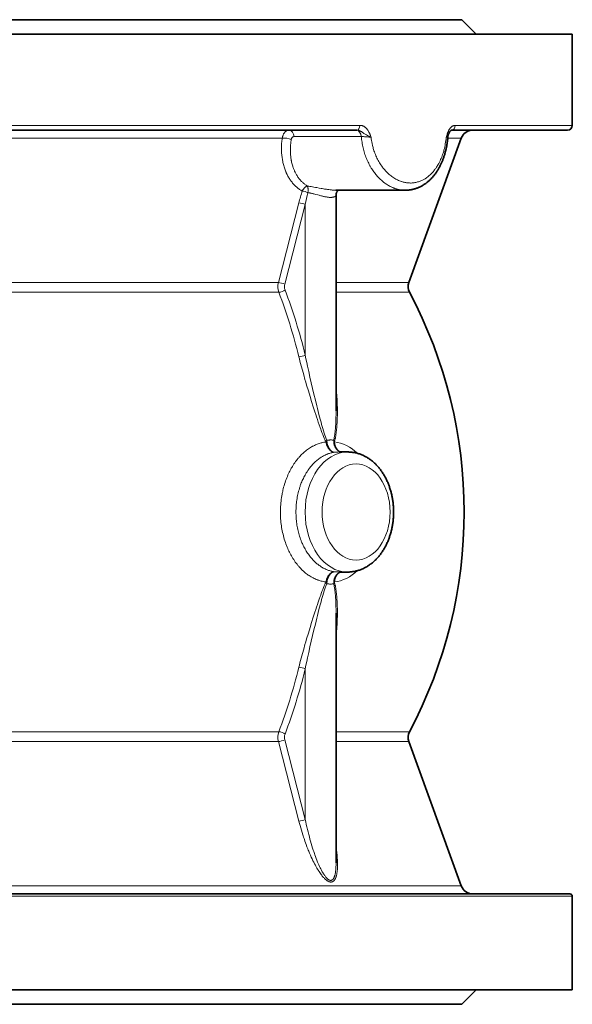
# Model space of a CAD drawing. Extents: x 140 to 961, y 46 to 839.
# Tile 4 of 10: x 554 to 669, y 46 to 251. Entities that reach past the tile are written whole.
import ezdxf

# ---------------------------------------------------------------- set-up
doc = ezdxf.new("R2010")
doc.units = 0

msp = doc.modelspace()

# ---------------------------------------------------------------- linework, layer by layer
at = {"color": 7, "lineweight": 35}
for p, q in [((509.98, 250.99), (646.08, 250.99)), ((498.95, 247.99), (669.08, 247.99)), ((669.08, 247.99), (669.08, 228.99)), ((499.43, 227.99), (624.25, 227.99)), ((643.93, 227.99), (668.08, 227.99)), ((635.04, 196.28), (645.98, 226.35)), ((619.88, 215.49), (634.34, 215.49)), ((619.91, 214.49), (619.91, 169.58)), ((619.91, 127.41), (619.91, 75.44)), ((635.04, 100.71), (645.98, 70.64)), ((499.19, 68.99), (668.58, 68.99)), ((669.08, 68.49), (669.08, 48.99)), ((498.95, 48.99), (669.08, 48.99)), ((509.98, 45.99), (646.08, 45.99)), ((514.53, 45.99), (636.58, 45.99))]:
    msp.add_line(p, q, dxfattribs=at)
at = {"color": 7, "lineweight": 35, "ltscale": 0.212132}
for p, q in [((646.08, 250.99), (649.08, 247.99)), ((646.08, 45.99), (649.08, 48.99))]:
    msp.add_line(p, q, dxfattribs=at)
at = {"color": 7, "lineweight": 13}
for p, q in [((498.95, 228.99), (624.87, 228.99)), ((644.72, 228.99), (669.08, 228.99)), ((510.02, 226.35), (608.72, 226.35)), ((625.18, 226.65), (611.21, 226.65)), ((612.18, 212.84), (607.91, 196.28)), ((613.51, 212.5), (609.24, 195.93)), ((613.51, 212.5), (613.51, 181.16)), ((607.91, 196.28), (515.27, 196.28)), ((635.04, 196.28), (619.91, 196.28)), ((608.01, 194.25), (515.2, 194.25)), ((619.91, 194.25), (635.18, 194.25)), ((613.51, 115.82), (613.51, 84.49)), ((608.01, 102.74), (515.2, 102.74)), ((619.91, 102.74), (635.18, 102.74)), ((607.91, 100.71), (515.27, 100.71)), ((612.18, 84.14), (607.91, 100.71)), ((613.51, 84.49), (609.24, 101.05)), ((635.04, 100.71), (619.91, 100.71)), ((510.02, 70.64), (645.98, 70.64)), ((498.95, 68.49), (669.08, 68.49))]:
    msp.add_line(p, q, dxfattribs=at)
at = {"color": 7, "lineweight": 13, "ltscale": 0.140833}
msp.add_line((643.17, 226.35), (645.98, 226.35), dxfattribs=at)
at = {"color": 7, "lineweight": 13, "ltscale": 0.000603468}
msp.add_line((612.88, 215.32), (612.88, 215.31), dxfattribs=at)
at = {"color": 7, "lineweight": 13, "ltscale": 0.000200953}
msp.add_line((614.07, 214.98), (614.07, 214.97), dxfattribs=at)
at = {"color": 7, "lineweight": 35, "ltscale": 0.086742}
for p, q in [((620.58, 160.99), (622.32, 160.99)), ((620.58, 135.99), (622.32, 135.99))]:
    msp.add_line(p, q, dxfattribs=at)
at = {"color": 7, "lineweight": 13}
for points in [[(608.72, 226.35), (608.74, 226.45), (608.76, 226.56), (608.79, 226.66), (608.82, 226.77), (608.84, 226.82), (608.86, 226.87), (608.88, 226.91), (608.9, 226.96), (608.93, 227.05), (608.97, 227.13), (609.01, 227.2), (609.06, 227.28), (609.11, 227.35), (609.16, 227.42), (609.21, 227.49), (609.23, 227.52), (609.26, 227.55), (609.31, 227.61), (609.37, 227.66), (609.42, 227.71), (609.48, 227.75), (609.54, 227.8), (609.6, 227.83), (609.63, 227.85), (609.66, 227.87), (609.7, 227.89), (609.74, 227.91), (609.78, 227.92), (609.83, 227.94), (609.88, 227.96), (609.93, 227.97), (609.98, 227.98), (610.04, 227.99), (610.1, 227.99), (610.15, 227.99)], [(624.25, 227.99), (624.32, 227.99), (624.38, 227.99), (624.45, 227.98), (624.51, 227.96), (624.58, 227.95), (624.63, 227.93), (624.69, 227.92), (624.74, 227.9), (624.78, 227.88), (624.82, 227.87), (624.9, 227.83), (624.97, 227.79), (625.04, 227.76), (625.11, 227.72), (625.18, 227.68), (625.25, 227.63), (625.34, 227.57), (625.41, 227.53), (625.53, 227.45), (625.66, 227.36), (625.73, 227.32), (625.83, 227.25), (625.98, 227.16), (626.13, 227.07), (626.28, 226.99), (626.43, 226.91), (626.62, 226.81), (626.86, 226.69), (626.98, 226.62), (627.07, 226.57), (627.16, 226.53), (627.22, 226.49)], [(624.87, 228.99), (624.94, 228.99), (625.02, 228.99), (625.09, 228.98), (625.17, 228.96), (625.24, 228.95), (625.32, 228.93), (625.39, 228.91), (625.46, 228.88), (625.53, 228.85), (625.6, 228.82), (625.67, 228.79), (625.74, 228.75), (625.81, 228.71), (625.87, 228.66), (625.93, 228.63), (625.98, 228.59), (626.03, 228.55), (626.06, 228.52), (626.1, 228.48), (626.14, 228.45), (626.17, 228.42), (626.21, 228.38), (626.24, 228.34), (626.31, 228.27), (626.37, 228.2), (626.42, 228.13), (626.47, 228.07), (626.52, 228), (626.55, 227.95), (626.58, 227.9), (626.64, 227.8), (626.7, 227.7), (626.76, 227.6), (626.81, 227.5), (626.84, 227.43), (626.87, 227.36), (626.92, 227.27), (626.96, 227.17), (627, 227.07), (627.04, 226.97), (627.07, 226.89), (627.13, 226.74), (627.22, 226.49)], [(644.72, 228.99), (644.67, 228.99), (644.62, 228.99), (644.57, 228.98), (644.52, 228.97), (644.49, 228.97), (644.46, 228.96), (644.4, 228.94), (644.33, 228.92), (644.27, 228.89), (644.21, 228.86), (644.15, 228.83), (644.1, 228.8), (644.04, 228.76), (643.99, 228.72), (643.94, 228.68), (643.89, 228.64), (643.85, 228.59), (643.8, 228.55), (643.77, 228.52), (643.74, 228.49), (643.71, 228.45), (643.68, 228.41), (643.62, 228.34), (643.57, 228.27), (643.52, 228.19), (643.47, 228.11), (643.42, 228.04), (643.39, 227.98), (643.36, 227.93), (643.33, 227.87), (643.3, 227.81), (643.26, 227.71), (643.21, 227.6), (643.17, 227.51), (643.14, 227.44), (643.12, 227.37), (643.09, 227.28), (643.06, 227.2), (643.02, 227.09), (642.98, 226.98), (642.96, 226.9), (642.91, 226.74), (642.83, 226.49)], [(608.72, 226.35), (608.68, 226.08), (608.65, 225.8), (608.63, 225.53), (608.6, 225.26), (608.59, 224.99), (608.58, 224.72), (608.57, 224.45), (608.57, 224.18), (608.57, 224.04), (608.57, 223.91), (608.57, 223.78), (608.58, 223.64), (608.59, 223.4), (608.6, 223.16), (608.62, 222.92), (608.64, 222.68), (608.67, 222.45), (608.7, 222.21), (608.74, 221.97), (608.77, 221.74), (608.82, 221.51), (608.86, 221.28), (608.92, 221.05), (608.97, 220.83), (609.03, 220.61), (609.09, 220.39), (609.16, 220.18), (609.23, 219.97), (609.3, 219.76), (609.38, 219.55), (609.46, 219.34), (609.51, 219.24), (609.55, 219.14), (609.6, 219.04), (609.64, 218.94), (609.73, 218.76), (609.82, 218.58), (609.91, 218.41), (610, 218.24), (610.1, 218.07), (610.2, 217.91), (610.31, 217.74), (610.42, 217.59), (610.53, 217.43), (610.64, 217.28), (610.76, 217.13), (610.88, 216.98), (611.01, 216.83), (611.13, 216.69), (611.26, 216.55), (611.33, 216.49), (611.4, 216.42), (611.49, 216.33), (611.58, 216.25), (611.67, 216.17), (611.8, 216.06), (611.93, 215.95), (612.06, 215.85), (612.19, 215.75), (612.32, 215.66), (612.46, 215.57), (612.6, 215.48), (612.74, 215.39), (612.88, 215.31)], [(610.6, 226.07), (610.56, 225.82), (610.53, 225.58), (610.51, 225.45), (610.5, 225.33), (610.48, 225.17), (610.47, 225), (610.45, 224.84), (610.44, 224.64), (610.43, 224.44), (610.42, 224.23), (610.42, 224.03), (610.41, 223.83), (610.42, 223.63), (610.42, 223.41), (610.43, 223.2), (610.44, 222.98), (610.46, 222.77), (610.48, 222.55), (610.5, 222.34), (610.53, 222.13), (610.56, 221.92), (610.6, 221.71), (610.62, 221.61), (610.64, 221.51), (610.66, 221.41), (610.68, 221.3), (610.73, 221.11), (610.78, 220.91), (610.83, 220.72), (610.89, 220.53), (610.91, 220.44), (610.95, 220.34), (611, 220.19), (611.05, 220.03), (611.11, 219.88), (611.17, 219.73), (611.24, 219.58), (611.3, 219.44), (611.38, 219.28), (611.45, 219.12), (611.54, 218.96), (611.62, 218.81), (611.71, 218.66), (611.8, 218.52), (611.89, 218.37), (611.98, 218.23), (612.08, 218.09), (612.18, 217.96), (612.29, 217.82), (612.39, 217.69), (612.5, 217.57), (612.61, 217.45), (612.72, 217.33), (612.84, 217.22), (612.95, 217.1), (613.07, 217), (613.19, 216.89), (613.32, 216.79), (613.44, 216.69), (613.57, 216.6), (613.7, 216.51), (613.76, 216.46), (613.83, 216.42), (613.9, 216.38), (613.96, 216.34)], [(610.6, 226.07), (610.61, 226.12), (610.63, 226.18), (610.65, 226.23), (610.67, 226.28), (610.69, 226.33), (610.71, 226.35), (610.72, 226.38), (610.74, 226.41), (610.76, 226.43), (610.78, 226.46), (610.82, 226.49), (610.85, 226.52), (610.88, 226.55), (610.92, 226.57), (610.96, 226.59), (611, 226.61), (611.04, 226.63), (611.08, 226.64), (611.12, 226.65), (611.17, 226.65), (611.21, 226.65)], [(634.34, 215.49), (634.16, 215.49), (633.97, 215.5), (633.79, 215.52), (633.6, 215.54), (633.42, 215.56), (633.24, 215.59), (633.05, 215.62), (632.87, 215.66), (632.69, 215.71), (632.51, 215.76), (632.33, 215.81), (632.15, 215.88), (632.05, 215.91), (631.95, 215.95), (631.85, 215.99), (631.76, 216.03), (631.66, 216.07), (631.56, 216.11), (631.37, 216.2), (631.18, 216.29), (630.99, 216.39), (630.8, 216.5), (630.62, 216.61), (630.44, 216.73), (630.25, 216.85), (630.07, 216.98), (629.98, 217.05), (629.89, 217.12), (629.71, 217.26), (629.52, 217.41), (629.35, 217.57), (629.17, 217.73), (629, 217.89), (628.83, 218.06), (628.66, 218.24), (628.5, 218.42), (628.34, 218.6), (628.18, 218.79), (628.03, 218.99), (627.89, 219.17), (627.76, 219.35), (627.63, 219.53), (627.5, 219.72), (627.37, 219.92), (627.25, 220.11), (627.18, 220.23), (627.11, 220.35), (627.04, 220.47), (626.97, 220.59), (626.84, 220.84), (626.71, 221.09), (626.59, 221.34), (626.47, 221.6), (626.35, 221.86), (626.24, 222.12), (626.14, 222.39), (626.04, 222.66), (625.94, 222.93), (625.85, 223.21), (625.77, 223.48), (625.69, 223.76), (625.61, 224.05), (625.54, 224.33), (625.48, 224.61), (625.42, 224.9), (625.37, 225.19), (625.32, 225.48), (625.28, 225.77), (625.24, 226.07), (625.21, 226.36), (625.18, 226.65)], [(625.18, 226.65), (625.38, 226.65), (625.61, 226.64), (625.86, 226.63), (626.11, 226.61), (626.25, 226.6), (626.38, 226.59), (626.5, 226.58), (626.62, 226.57), (626.73, 226.56), (626.84, 226.55), (626.94, 226.53), (627.03, 226.52), (627.13, 226.51), (627.22, 226.49)], [(642.83, 226.49), (642.8, 226.16), (642.76, 225.82), (642.71, 225.49), (642.66, 225.16), (642.6, 224.83), (642.53, 224.5), (642.46, 224.18), (642.42, 224.02), (642.38, 223.86), (642.32, 223.65), (642.26, 223.44), (642.19, 223.23), (642.1, 222.95), (642, 222.67), (641.9, 222.4), (641.79, 222.12), (641.68, 221.86), (641.56, 221.59), (641.43, 221.34), (641.3, 221.08), (641.23, 220.96), (641.17, 220.84), (641.06, 220.66), (640.95, 220.48), (640.84, 220.3), (640.73, 220.13), (640.65, 220.02), (640.57, 219.91), (640.49, 219.81), (640.42, 219.7), (640.3, 219.55), (640.17, 219.4), (640.05, 219.25), (639.92, 219.11), (639.77, 218.96), (639.62, 218.81), (639.47, 218.67), (639.32, 218.53), (639.16, 218.39), (639, 218.27), (638.82, 218.13), (638.64, 218.01), (638.55, 217.95), (638.46, 217.89), (638.33, 217.81), (638.21, 217.74), (638.08, 217.67), (637.92, 217.59), (637.75, 217.51), (637.58, 217.44), (637.41, 217.37), (637.24, 217.3), (637.07, 217.25), (636.9, 217.2), (636.71, 217.15), (636.52, 217.11), (636.34, 217.07), (636.15, 217.04), (635.96, 217.02), (635.76, 217), (635.57, 216.99), (635.38, 216.99), (635.19, 217), (634.99, 217.01), (634.8, 217.02), (634.61, 217.05), (634.43, 217.07), (634.26, 217.11), (634.08, 217.14), (633.91, 217.19), (633.73, 217.24), (633.56, 217.29), (633.46, 217.32), (633.35, 217.36), (633.15, 217.44), (632.94, 217.52), (632.74, 217.62), (632.54, 217.72), (632.34, 217.82), (632.14, 217.94), (631.95, 218.06), (631.75, 218.19), (631.56, 218.32), (631.37, 218.46), (631.18, 218.61), (631, 218.76), (630.82, 218.92), (630.64, 219.08), (630.47, 219.26), (630.33, 219.4), (630.19, 219.55), (630.06, 219.7), (629.92, 219.86), (629.84, 219.96), (629.75, 220.07), (629.66, 220.18), (629.58, 220.29), (629.42, 220.51), (629.26, 220.74), (629.1, 220.98), (628.95, 221.22), (628.82, 221.45), (628.68, 221.69), (628.56, 221.93), (628.43, 222.18), (628.32, 222.43), (628.21, 222.68), (628.1, 222.94), (628, 223.2), (627.9, 223.46), (627.81, 223.72), (627.74, 223.95), (627.67, 224.17), (627.61, 224.4), (627.55, 224.62), (627.51, 224.78), (627.48, 224.93), (627.44, 225.08), (627.41, 225.24), (627.35, 225.55), (627.3, 225.86), (627.26, 226.18), (627.22, 226.49)], [(643.28, 227.01), (643.26, 226.97), (643.24, 226.92), (643.21, 226.88), (643.19, 226.83), (643.16, 226.79), (643.13, 226.76), (643.1, 226.72), (643.07, 226.69), (643.04, 226.66), (643.02, 226.64), (642.96, 226.59), (642.9, 226.54), (642.83, 226.49)], [(643.19, 226.6), (643.19, 226.6), (643.18, 226.59), (643.17, 226.59), (643.16, 226.58), (643.15, 226.57), (643.12, 226.57), (643.1, 226.56), (643.06, 226.55), (643.01, 226.53), (642.95, 226.52), (642.83, 226.49)], [(613.96, 216.34), (613.92, 216.33), (613.88, 216.32), (613.84, 216.31), (613.79, 216.3), (613.77, 216.29), (613.74, 216.28), (613.71, 216.26), (613.68, 216.25), (613.62, 216.22), (613.57, 216.18), (613.51, 216.14), (613.46, 216.1), (613.4, 216.05), (613.35, 216), (613.3, 215.95), (613.27, 215.92), (613.24, 215.88), (613.21, 215.85), (613.18, 215.81), (613.13, 215.74), (613.07, 215.66), (613.02, 215.58), (612.97, 215.5), (612.93, 215.41), (612.88, 215.32)], [(613.96, 216.34), (614.09, 216.32), (614.22, 216.31), (614.49, 216.27), (614.75, 216.23), (615.02, 216.19), (615.29, 216.15), (615.66, 216.08), (615.9, 216.04), (616.39, 215.95), (616.8, 215.88), (617, 215.84), (617.31, 215.78), (617.54, 215.74), (617.77, 215.71), (617.95, 215.68), (618.12, 215.65), (618.29, 215.63), (618.45, 215.61), (618.69, 215.57), (618.82, 215.56), (618.94, 215.55), (619.09, 215.53), (619.25, 215.52), (619.4, 215.51), (619.56, 215.5), (619.72, 215.49), (619.88, 215.49)], [(613.96, 216.34), (613.98, 216.31), (614, 216.27), (614.01, 216.23), (614.03, 216.18), (614.04, 216.13), (614.05, 216.09), (614.06, 216.04), (614.07, 216), (614.07, 215.95), (614.09, 215.85), (614.1, 215.75), (614.1, 215.64), (614.1, 215.53), (614.1, 215.42), (614.1, 215.31), (614.09, 215.2), (614.08, 215.09), (614.07, 214.98)], [(614.07, 214.98), (614.19, 214.96), (614.31, 214.94), (614.43, 214.92), (614.52, 214.9), (614.62, 214.88), (614.76, 214.85), (614.9, 214.82), (615.03, 214.79), (615.16, 214.76), (615.32, 214.72), (615.49, 214.67), (615.7, 214.62), (616.12, 214.51), (616.4, 214.43), (616.54, 214.39), (616.76, 214.34), (616.91, 214.29), (617.07, 214.26), (617.2, 214.22), (617.34, 214.19), (617.46, 214.17), (617.58, 214.14), (617.75, 214.11), (617.92, 214.08), (618.08, 214.05), (618.22, 214.03), (618.37, 214.02), (618.5, 214), (618.57, 214), (618.64, 214), (618.7, 213.99), (618.77, 213.99), (618.88, 213.99), (618.94, 213.99), (619, 214), (619.05, 214), (619.1, 214.01), (619.18, 214.01), (619.26, 214.03), (619.34, 214.04), (619.41, 214.06), (619.47, 214.08), (619.53, 214.1), (619.59, 214.12), (619.64, 214.14), (619.69, 214.17), (619.73, 214.2), (619.77, 214.23), (619.79, 214.24), (619.81, 214.26), (619.83, 214.28), (619.84, 214.3), (619.86, 214.32), (619.88, 214.35), (619.89, 214.38), (619.9, 214.41), (619.91, 214.44), (619.91, 214.46), (619.91, 214.49)], [(617.76, 163.24), (617.68, 163.4), (617.6, 163.56), (617.53, 163.73), (617.46, 163.89), (617.31, 164.23), (617.23, 164.43), (617.14, 164.64), (616.98, 165.06), (616.82, 165.48), (616.72, 165.77), (616.61, 166.06), (616.4, 166.65), (616.2, 167.23), (616.03, 167.76), (615.85, 168.28), (615.68, 168.82), (615.5, 169.36), (615.16, 170.41), (614.83, 171.48), (614.5, 172.55), (614.15, 173.73), (613.8, 174.91), (613.62, 175.5), (613.45, 176.09), (613.19, 177.04), (612.92, 177.99), (612.67, 178.93), (612.54, 179.41), (612.41, 179.89), (612.29, 180.36), (612.18, 180.83)], [(617.97, 163.39), (617.9, 163.57), (617.83, 163.75), (617.77, 163.93), (617.71, 164.11), (617.58, 164.47), (617.51, 164.7), (617.44, 164.93), (617.3, 165.4), (617.16, 165.87), (617.04, 166.29), (616.92, 166.71), (616.79, 167.17), (616.67, 167.64), (616.43, 168.53), (616.2, 169.43), (616.05, 170.02), (615.9, 170.62), (615.61, 171.81), (615.32, 173.01), (615.03, 174.2), (614.76, 175.39), (614.48, 176.59), (614.23, 177.73), (614.1, 178.3), (613.98, 178.88), (613.82, 179.64), (613.66, 180.4), (613.51, 181.16)], [(619.91, 174.59), (619.96, 174.16), (620, 173.73), (620.04, 173.3), (620.07, 172.87), (620.1, 172.44), (620.12, 172.01), (620.15, 171.58), (620.16, 171.15), (620.18, 170.72), (620.19, 170.29), (620.2, 169.86), (620.2, 169.43), (620.2, 169), (620.19, 168.57), (620.18, 168.14), (620.18, 167.93), (620.17, 167.71), (620.15, 167.37), (620.14, 167.03), (620.11, 166.69), (620.09, 166.35), (620.06, 166.01), (620.03, 165.72), (620, 165.44), (619.97, 165.16), (619.94, 164.88), (619.9, 164.6), (619.87, 164.46), (619.85, 164.32), (619.81, 164.1), (619.77, 163.89), (619.75, 163.78), (619.73, 163.67), (619.69, 163.52), (619.66, 163.38), (619.62, 163.24)], [(619.91, 169.58), (619.91, 169.13), (619.91, 168.68), (619.9, 168.23), (619.89, 168), (619.89, 167.77), (619.88, 167.55), (619.87, 167.33), (619.85, 167.04), (619.84, 166.74), (619.82, 166.44), (619.8, 166.13), (619.78, 165.82), (619.75, 165.51), (619.72, 165.2), (619.69, 164.89), (619.67, 164.74), (619.65, 164.59), (619.62, 164.39), (619.59, 164.18), (619.56, 163.98), (619.53, 163.78), (619.49, 163.59), (619.47, 163.49), (619.45, 163.39)], [(608.34, 148.49), (608.35, 148.87), (608.36, 149.24), (608.37, 149.62), (608.4, 149.99), (608.43, 150.37), (608.47, 150.74), (608.51, 151.11), (608.56, 151.48), (608.62, 151.85), (608.69, 152.22), (608.72, 152.4), (608.76, 152.58), (608.81, 152.82), (608.86, 153.06), (608.92, 153.3), (609.01, 153.64), (609.1, 153.97), (609.2, 154.3), (609.3, 154.63), (609.41, 154.95), (609.53, 155.27), (609.65, 155.59), (609.78, 155.9), (609.91, 156.21), (610.05, 156.51), (610.19, 156.82), (610.27, 156.97), (610.34, 157.12), (610.42, 157.26), (610.5, 157.41), (610.6, 157.6), (610.71, 157.79), (610.83, 157.98), (610.99, 158.24), (611.15, 158.49), (611.32, 158.74), (611.49, 158.98), (611.67, 159.22), (611.86, 159.45), (612.04, 159.68), (612.14, 159.8), (612.24, 159.91), (612.33, 160.01), (612.43, 160.12), (612.61, 160.31), (612.8, 160.5), (612.99, 160.68), (613.18, 160.86), (613.38, 161.03), (613.58, 161.19), (613.78, 161.35), (613.98, 161.5), (614.19, 161.65), (614.4, 161.79), (614.61, 161.92), (614.83, 162.05), (614.94, 162.11), (615.05, 162.17), (615.16, 162.23), (615.27, 162.28), (615.45, 162.37), (615.63, 162.45), (615.81, 162.53), (615.99, 162.6), (616.18, 162.67), (616.38, 162.74), (616.58, 162.8), (616.79, 162.86), (616.99, 162.91), (617.2, 162.96), (617.41, 163), (617.61, 163.03), (617.82, 163.06)], [(619.58, 160.93), (619.52, 160.93), (619.46, 160.94), (619.4, 160.95), (619.34, 160.96), (619.28, 160.98), (619.23, 160.99), (619.17, 161.01), (619.12, 161.04), (619.06, 161.06), (619.03, 161.08), (618.99, 161.1), (618.93, 161.14), (618.86, 161.18), (618.8, 161.23), (618.74, 161.28), (618.69, 161.32), (618.64, 161.37), (618.59, 161.42), (618.56, 161.46), (618.52, 161.49), (618.49, 161.53), (618.46, 161.57), (618.4, 161.64), (618.35, 161.72), (618.29, 161.8), (618.24, 161.89), (618.19, 161.97), (618.15, 162.06), (618.11, 162.13), (618.08, 162.2), (618.05, 162.28), (618.02, 162.33), (618, 162.39), (617.96, 162.5), (617.95, 162.55), (617.93, 162.61), (617.9, 162.72), (617.87, 162.84), (617.84, 162.95), (617.82, 163.06)], [(619.45, 163.39), (619.41, 163.41), (619.36, 163.42), (619.31, 163.43), (619.28, 163.44), (619.24, 163.45), (619.16, 163.47), (619.08, 163.48), (618.99, 163.49), (618.9, 163.49), (618.83, 163.49), (618.76, 163.49), (618.68, 163.49), (618.63, 163.49), (618.57, 163.48), (618.45, 163.47), (618.33, 163.46), (618.21, 163.44), (618.09, 163.42), (617.97, 163.39)], [(619.58, 160.93), (619.53, 160.93), (619.47, 160.94), (619.42, 160.95), (619.36, 160.97), (619.3, 160.98), (619.24, 161.01), (619.19, 161.03), (619.13, 161.06), (619.07, 161.1), (619.02, 161.13), (618.97, 161.17), (618.91, 161.22), (618.86, 161.27), (618.81, 161.32), (618.76, 161.37), (618.71, 161.43), (618.68, 161.46), (618.65, 161.5), (618.62, 161.54), (618.59, 161.58), (618.54, 161.66), (618.49, 161.74), (618.44, 161.82), (618.4, 161.91), (618.36, 161.99), (618.32, 162.08), (618.3, 162.13), (618.27, 162.19), (618.23, 162.3), (618.2, 162.41), (618.16, 162.52), (618.13, 162.63), (618.1, 162.75), (618.08, 162.86), (618.05, 162.98), (618.04, 163.09)], [(620.92, 160.99), (620.85, 161.01), (620.79, 161.04), (620.72, 161.06), (620.66, 161.09), (620.59, 161.12), (620.53, 161.15), (620.49, 161.17), (620.46, 161.2), (620.39, 161.24), (620.32, 161.3), (620.25, 161.35), (620.19, 161.41), (620.13, 161.46), (620.08, 161.51), (620.02, 161.57), (619.97, 161.63), (619.93, 161.69), (619.9, 161.73), (619.87, 161.77), (619.84, 161.81), (619.82, 161.85), (619.77, 161.93), (619.72, 162.02), (619.69, 162.09), (619.65, 162.16), (619.62, 162.24), (619.59, 162.31), (619.58, 162.36), (619.56, 162.41), (619.55, 162.46), (619.53, 162.51), (619.51, 162.61), (619.49, 162.7), (619.47, 162.8), (619.45, 162.9), (619.44, 162.99), (619.44, 163.09)], [(620.93, 160.99), (620.86, 161.02), (620.79, 161.04), (620.71, 161.08), (620.65, 161.11), (620.58, 161.15), (620.51, 161.19), (620.45, 161.24), (620.38, 161.29), (620.32, 161.34), (620.27, 161.39), (620.22, 161.44), (620.17, 161.5), (620.13, 161.55), (620.08, 161.61), (620.05, 161.65), (620.03, 161.68), (619.98, 161.76), (619.93, 161.84), (619.9, 161.9), (619.87, 161.96), (619.84, 162.02), (619.82, 162.06), (619.8, 162.11), (619.77, 162.2), (619.73, 162.29), (619.71, 162.38), (619.69, 162.46), (619.67, 162.53), (619.65, 162.61), (619.64, 162.66), (619.63, 162.72), (619.63, 162.77), (619.62, 162.83), (619.61, 162.91), (619.6, 162.98), (619.6, 163.06)], [(611.58, 148.49), (611.58, 148.81), (611.59, 149.12), (611.6, 149.43), (611.62, 149.74), (611.65, 150.06), (611.68, 150.37), (611.71, 150.68), (611.76, 150.99), (611.8, 151.29), (611.86, 151.6), (611.92, 151.9), (611.98, 152.21), (612.05, 152.51), (612.12, 152.81), (612.21, 153.1), (612.29, 153.4), (612.34, 153.54), (612.38, 153.69), (612.43, 153.83), (612.48, 153.98), (612.55, 154.17), (612.62, 154.36), (612.69, 154.54), (612.79, 154.79), (612.89, 155.03), (613, 155.27), (613.11, 155.5), (613.23, 155.74), (613.35, 155.97), (613.47, 156.19), (613.6, 156.42), (613.73, 156.65), (613.88, 156.87), (614.02, 157.1), (614.1, 157.21), (614.17, 157.31), (614.25, 157.42), (614.33, 157.53), (614.46, 157.7), (614.6, 157.87), (614.73, 158.04), (614.87, 158.2), (615.02, 158.36), (615.16, 158.52), (615.32, 158.68), (615.49, 158.84), (615.66, 159), (615.83, 159.15), (616, 159.3), (616.18, 159.44), (616.35, 159.57), (616.54, 159.7), (616.63, 159.76), (616.72, 159.82), (616.84, 159.9), (616.97, 159.98), (617.09, 160.05), (617.28, 160.16), (617.46, 160.25), (617.65, 160.34), (617.83, 160.43), (618.02, 160.51), (618.12, 160.55), (618.21, 160.58), (618.38, 160.64), (618.55, 160.7), (618.72, 160.75), (618.89, 160.8), (619.07, 160.84), (619.24, 160.87), (619.41, 160.9), (619.58, 160.93)], [(617.82, 133.92), (617.62, 133.95), (617.42, 133.98), (617.22, 134.02), (617.02, 134.07), (616.82, 134.11), (616.62, 134.17), (616.42, 134.23), (616.22, 134.3), (616.11, 134.34), (616, 134.38), (615.78, 134.47), (615.56, 134.56), (615.34, 134.67), (615.13, 134.77), (614.91, 134.89), (614.72, 135), (614.52, 135.12), (614.33, 135.24), (614.14, 135.37), (613.95, 135.51), (613.77, 135.65), (613.58, 135.79), (613.44, 135.9), (613.3, 136.02), (613.17, 136.14), (613.06, 136.24), (612.96, 136.33), (612.76, 136.52), (612.57, 136.72), (612.43, 136.86), (612.3, 137.01), (612.17, 137.15), (612.08, 137.26), (611.98, 137.37), (611.8, 137.6), (611.62, 137.84), (611.44, 138.08), (611.27, 138.32), (611.1, 138.57), (610.94, 138.83), (610.78, 139.09), (610.62, 139.35), (610.49, 139.6), (610.36, 139.84), (610.23, 140.1), (610.1, 140.35), (609.98, 140.61), (609.87, 140.87), (609.8, 141.03), (609.73, 141.19), (609.67, 141.35), (609.61, 141.51), (609.48, 141.83), (609.37, 142.16), (609.26, 142.49), (609.15, 142.83), (609.06, 143.17), (608.96, 143.52), (608.88, 143.86), (608.8, 144.21), (608.73, 144.56), (608.66, 144.91), (608.6, 145.26), (608.55, 145.62), (608.5, 145.97), (608.46, 146.33), (608.42, 146.69), (608.39, 147.05), (608.37, 147.41), (608.36, 147.77), (608.35, 148.13), (608.34, 148.49)], [(619.58, 136.05), (619.41, 136.08), (619.24, 136.11), (619.06, 136.15), (618.89, 136.19), (618.72, 136.24), (618.55, 136.29), (618.38, 136.34), (618.21, 136.4), (618.09, 136.45), (617.96, 136.5), (617.83, 136.55), (617.74, 136.6), (617.64, 136.64), (617.46, 136.73), (617.27, 136.83), (617.09, 136.93), (616.91, 137.04), (616.74, 137.14), (616.58, 137.25), (616.42, 137.37), (616.26, 137.49), (616.1, 137.61), (615.95, 137.73), (615.79, 137.87), (615.67, 137.97), (615.56, 138.08), (615.44, 138.19), (615.36, 138.27), (615.27, 138.35), (615.11, 138.53), (614.94, 138.71), (614.78, 138.89), (614.7, 138.99), (614.62, 139.08), (614.46, 139.28), (614.31, 139.49), (614.16, 139.69), (614.01, 139.91), (613.87, 140.12), (613.73, 140.34), (613.6, 140.57), (613.47, 140.8), (613.34, 141.03), (613.22, 141.26), (613.1, 141.5), (613.01, 141.7), (612.92, 141.9), (612.83, 142.1), (612.74, 142.31), (612.69, 142.44), (612.64, 142.58), (612.58, 142.72), (612.53, 142.86), (612.43, 143.14), (612.34, 143.43), (612.25, 143.71), (612.17, 144), (612.1, 144.29), (612.02, 144.58), (611.96, 144.88), (611.9, 145.17), (611.84, 145.47), (611.79, 145.77), (611.75, 146.07), (611.71, 146.37), (611.67, 146.67), (611.64, 146.97), (611.62, 147.27), (611.6, 147.58), (611.59, 147.88), (611.58, 148.19), (611.58, 148.49)], [(619.58, 136.05), (619.52, 136.05), (619.46, 136.05), (619.4, 136.04), (619.34, 136.02), (619.28, 136.01), (619.23, 135.99), (619.17, 135.97), (619.12, 135.95), (619.06, 135.92), (619.03, 135.9), (618.99, 135.88), (618.93, 135.84), (618.86, 135.8), (618.8, 135.75), (618.74, 135.71), (618.69, 135.66), (618.64, 135.61), (618.59, 135.56), (618.56, 135.53), (618.52, 135.49), (618.49, 135.46), (618.46, 135.42), (618.4, 135.34), (618.35, 135.26), (618.29, 135.18), (618.24, 135.1), (618.19, 135.01), (618.15, 134.93), (618.11, 134.85), (618.08, 134.78), (618.05, 134.71), (618.02, 134.65), (618, 134.6), (617.96, 134.49), (617.95, 134.43), (617.93, 134.37), (617.9, 134.26), (617.87, 134.15), (617.84, 134.03), (617.82, 133.92)], [(619.58, 136.05), (619.53, 136.05), (619.47, 136.04), (619.42, 136.03), (619.36, 136.02), (619.3, 136), (619.24, 135.98), (619.19, 135.95), (619.13, 135.92), (619.07, 135.89), (619.02, 135.85), (618.97, 135.81), (618.91, 135.77), (618.86, 135.72), (618.81, 135.67), (618.76, 135.61), (618.71, 135.56), (618.68, 135.52), (618.65, 135.48), (618.62, 135.45), (618.59, 135.41), (618.54, 135.33), (618.49, 135.24), (618.44, 135.16), (618.4, 135.08), (618.36, 134.99), (618.32, 134.91), (618.3, 134.85), (618.27, 134.8), (618.23, 134.69), (618.2, 134.58), (618.16, 134.47), (618.13, 134.35), (618.1, 134.24), (618.08, 134.12), (618.05, 134.01), (618.04, 133.89)], [(620.92, 135.99), (620.85, 135.97), (620.79, 135.95), (620.72, 135.92), (620.66, 135.9), (620.59, 135.86), (620.53, 135.83), (620.49, 135.81), (620.46, 135.79), (620.39, 135.74), (620.32, 135.69), (620.25, 135.64), (620.19, 135.58), (620.13, 135.53), (620.08, 135.47), (620.02, 135.41), (619.97, 135.35), (619.93, 135.29), (619.9, 135.25), (619.87, 135.21), (619.84, 135.17), (619.82, 135.13), (619.77, 135.05), (619.72, 134.97), (619.69, 134.9), (619.65, 134.82), (619.62, 134.75), (619.59, 134.67), (619.58, 134.63), (619.56, 134.58), (619.55, 134.53), (619.53, 134.48), (619.51, 134.38), (619.49, 134.28), (619.47, 134.18), (619.45, 134.09), (619.44, 133.99), (619.44, 133.89)], [(620.93, 135.99), (620.86, 135.97), (620.79, 135.94), (620.71, 135.91), (620.65, 135.87), (620.58, 135.83), (620.51, 135.79), (620.45, 135.75), (620.38, 135.7), (620.32, 135.64), (620.27, 135.59), (620.22, 135.54), (620.17, 135.49), (620.13, 135.43), (620.08, 135.38), (620.05, 135.34), (620.03, 135.3), (619.98, 135.23), (619.93, 135.15), (619.9, 135.09), (619.87, 135.03), (619.84, 134.97), (619.82, 134.92), (619.8, 134.88), (619.77, 134.79), (619.73, 134.69), (619.71, 134.6), (619.69, 134.53), (619.67, 134.45), (619.65, 134.38), (619.64, 134.32), (619.63, 134.27), (619.63, 134.21), (619.62, 134.16), (619.61, 134.08), (619.6, 134), (619.6, 133.92)], [(617.76, 133.75), (617.68, 133.58), (617.6, 133.42), (617.53, 133.26), (617.46, 133.09), (617.31, 132.76), (617.23, 132.55), (617.14, 132.34), (616.98, 131.92), (616.82, 131.5), (616.72, 131.21), (616.61, 130.92), (616.4, 130.34), (616.2, 129.75), (616.03, 129.23), (615.85, 128.71), (615.68, 128.17), (615.5, 127.63), (615.16, 126.57), (614.83, 125.51), (614.5, 124.44), (614.15, 123.26), (613.8, 122.08), (613.62, 121.49), (613.45, 120.89), (613.19, 119.95), (612.92, 119), (612.67, 118.05), (612.54, 117.57), (612.41, 117.09), (612.29, 116.62), (612.18, 116.16)], [(617.97, 133.59), (617.9, 133.42), (617.83, 133.24), (617.77, 133.06), (617.71, 132.88), (617.58, 132.51), (617.51, 132.28), (617.44, 132.05), (617.3, 131.58), (617.16, 131.12), (617.04, 130.7), (616.92, 130.28), (616.79, 129.81), (616.67, 129.34), (616.43, 128.45), (616.2, 127.56), (616.05, 126.96), (615.9, 126.37), (615.61, 125.17), (615.32, 123.98), (615.03, 122.78), (614.76, 121.59), (614.48, 120.4), (614.23, 119.25), (614.1, 118.68), (613.98, 118.11), (613.82, 117.35), (613.66, 116.59), (613.51, 115.82)], [(619.45, 133.59), (619.41, 133.58), (619.36, 133.56), (619.31, 133.55), (619.28, 133.54), (619.24, 133.53), (619.16, 133.52), (619.08, 133.51), (618.99, 133.5), (618.9, 133.49), (618.83, 133.49), (618.76, 133.49), (618.68, 133.5), (618.63, 133.5), (618.57, 133.5), (618.45, 133.51), (618.33, 133.53), (618.21, 133.55), (618.09, 133.57), (617.97, 133.59)], [(619.91, 127.41), (619.91, 127.86), (619.91, 128.31), (619.9, 128.76), (619.89, 128.98), (619.89, 129.21), (619.88, 129.43), (619.87, 129.65), (619.85, 129.95), (619.84, 130.25), (619.82, 130.54), (619.8, 130.86), (619.78, 131.17), (619.75, 131.48), (619.72, 131.78), (619.69, 132.09), (619.67, 132.24), (619.65, 132.4), (619.62, 132.6), (619.59, 132.8), (619.56, 133), (619.53, 133.2), (619.49, 133.4), (619.47, 133.5), (619.45, 133.59)], [(619.91, 122.4), (619.96, 122.83), (620, 123.26), (620.04, 123.69), (620.07, 124.12), (620.1, 124.55), (620.12, 124.98), (620.15, 125.41), (620.16, 125.84), (620.18, 126.27), (620.19, 126.7), (620.2, 127.13), (620.2, 127.56), (620.2, 127.99), (620.19, 128.42), (620.18, 128.84), (620.18, 129.06), (620.17, 129.27), (620.15, 129.61), (620.14, 129.96), (620.11, 130.3), (620.09, 130.64), (620.06, 130.98), (620.03, 131.26), (620, 131.54), (619.97, 131.83), (619.94, 132.1), (619.9, 132.38), (619.87, 132.52), (619.85, 132.66), (619.81, 132.88), (619.77, 133.1), (619.75, 133.21), (619.73, 133.32), (619.69, 133.46), (619.66, 133.6), (619.62, 133.75)], [(619.91, 78.82), (619.95, 78.59), (619.98, 78.36), (620.02, 78.05), (620.06, 77.74), (620.09, 77.43), (620.12, 77.1), (620.15, 76.77), (620.18, 76.44), (620.2, 76.11), (620.2, 75.93), (620.21, 75.75), (620.22, 75.51), (620.22, 75.28), (620.23, 75.04), (620.22, 74.77), (620.22, 74.51), (620.2, 74.25), (620.2, 74.12), (620.19, 73.99), (620.18, 73.86), (620.16, 73.74), (620.15, 73.62), (620.13, 73.5), (620.11, 73.34), (620.09, 73.18), (620.05, 73.03), (620.02, 72.87), (619.98, 72.72), (619.96, 72.64), (619.94, 72.57), (619.91, 72.5), (619.89, 72.43), (619.86, 72.36), (619.84, 72.29), (619.8, 72.2), (619.75, 72.11), (619.71, 72.03), (619.66, 71.95), (619.61, 71.87), (619.58, 71.83), (619.55, 71.79), (619.5, 71.74), (619.44, 71.68), (619.38, 71.63), (619.35, 71.61), (619.32, 71.59), (619.29, 71.57), (619.26, 71.55), (619.21, 71.52), (619.16, 71.5), (619.12, 71.49), (619.06, 71.47), (619, 71.46), (618.94, 71.45), (618.87, 71.45), (618.81, 71.45), (618.77, 71.45), (618.73, 71.45), (618.69, 71.46), (618.65, 71.47), (618.57, 71.49), (618.49, 71.52), (618.4, 71.55), (618.32, 71.59), (618.24, 71.63), (618.16, 71.67), (618.08, 71.73), (618.02, 71.76), (617.97, 71.8), (617.91, 71.85), (617.85, 71.89), (617.74, 71.99), (617.64, 72.08), (617.53, 72.18), (617.43, 72.29), (617.3, 72.42), (617.18, 72.56), (617.06, 72.7), (616.94, 72.85), (616.8, 73.04), (616.66, 73.23), (616.53, 73.42), (616.4, 73.62), (616.32, 73.74), (616.24, 73.86), (616.08, 74.11), (615.93, 74.37), (615.79, 74.62), (615.7, 74.78), (615.61, 74.93), (615.45, 75.25), (615.28, 75.57), (615.12, 75.89), (615.03, 76.08), (614.94, 76.27), (614.76, 76.65), (614.59, 77.04), (614.42, 77.43), (614.33, 77.65), (614.23, 77.88), (614.14, 78.1), (614.05, 78.34), (613.87, 78.79), (613.7, 79.25), (613.58, 79.59), (613.45, 79.93), (613.33, 80.28), (613.25, 80.53), (613.16, 80.79), (613.08, 81.05), (612.99, 81.31), (612.84, 81.78), (612.7, 82.25), (612.56, 82.73), (612.43, 83.2), (612.3, 83.67), (612.18, 84.14)], [(619.91, 75.44), (619.91, 75.27), (619.91, 75.1), (619.91, 74.87), (619.9, 74.65), (619.89, 74.43), (619.87, 74.2), (619.85, 73.97), (619.83, 73.74), (619.81, 73.63), (619.8, 73.52), (619.77, 73.35), (619.74, 73.17), (619.72, 73.08), (619.7, 72.99), (619.68, 72.91), (619.66, 72.83), (619.62, 72.71), (619.58, 72.59), (619.56, 72.53), (619.54, 72.47), (619.51, 72.41), (619.49, 72.35), (619.45, 72.27), (619.4, 72.19), (619.38, 72.15), (619.35, 72.12), (619.33, 72.08), (619.3, 72.05), (619.26, 72), (619.21, 71.95), (619.16, 71.91), (619.14, 71.89), (619.11, 71.88), (619.07, 71.85), (619.02, 71.83), (618.97, 71.81), (618.92, 71.8), (618.86, 71.79), (618.81, 71.79), (618.75, 71.79), (618.71, 71.8), (618.66, 71.81), (618.62, 71.82), (618.58, 71.83), (618.55, 71.84), (618.48, 71.87), (618.45, 71.89), (618.41, 71.91), (618.34, 71.96), (618.27, 72.01), (618.2, 72.06), (618.12, 72.13), (618.04, 72.21), (617.97, 72.28), (617.89, 72.37), (617.8, 72.48), (617.71, 72.59), (617.62, 72.71), (617.53, 72.83), (617.42, 72.99), (617.32, 73.15), (617.21, 73.32), (617.11, 73.49), (617.05, 73.6), (616.99, 73.71), (616.87, 73.94), (616.75, 74.17), (616.63, 74.4), (616.56, 74.55), (616.49, 74.7), (616.36, 75), (616.22, 75.3), (616.09, 75.61), (616.02, 75.8), (615.94, 75.99), (615.79, 76.37), (615.65, 76.76), (615.51, 77.14), (615.43, 77.37), (615.35, 77.59), (615.27, 77.83), (615.19, 78.07), (615.04, 78.53), (614.9, 79), (614.75, 79.46), (614.62, 79.93), (614.49, 80.4), (614.36, 80.87), (614.23, 81.38), (614.1, 81.9), (613.97, 82.42), (613.85, 82.93), (613.73, 83.45), (613.62, 83.97), (613.51, 84.49)]]:
    msp.add_lwpolyline(points, dxfattribs=at)
at = {"color": 7, "lineweight": 35}
for points in [[(643.93, 227.99), (643.92, 227.99), (643.91, 227.98), (643.89, 227.98), (643.88, 227.97), (643.86, 227.96), (643.84, 227.94), (643.82, 227.93), (643.79, 227.91), (643.77, 227.88), (643.74, 227.86), (643.72, 227.83), (643.69, 227.8), (643.66, 227.76), (643.63, 227.73), (643.61, 227.69), (643.58, 227.65), (643.55, 227.61), (643.53, 227.56), (643.5, 227.52), (643.48, 227.48), (643.43, 227.39), (643.39, 227.3), (643.36, 227.21), (643.32, 227.13), (643.28, 227.01)], [(634.34, 215.49), (634.48, 215.49), (634.62, 215.5), (634.76, 215.5), (634.89, 215.51), (635.03, 215.53), (635.17, 215.54), (635.31, 215.56), (635.45, 215.58), (635.58, 215.6), (635.72, 215.63), (635.85, 215.66), (635.99, 215.69), (636.12, 215.73), (636.26, 215.76), (636.39, 215.8), (636.52, 215.84), (636.66, 215.89), (636.79, 215.94), (636.92, 215.99), (637.05, 216.04), (637.17, 216.1), (637.3, 216.15), (637.43, 216.21), (637.55, 216.28), (637.69, 216.34), (637.82, 216.42), (637.94, 216.49), (638.07, 216.57), (638.2, 216.65), (638.32, 216.73), (638.45, 216.81), (638.57, 216.9), (638.69, 216.99), (638.81, 217.08), (638.93, 217.17), (639.04, 217.27), (639.16, 217.37), (639.27, 217.47), (639.38, 217.57), (639.5, 217.68), (639.59, 217.77), (639.69, 217.87), (639.79, 217.97), (639.88, 218.07), (639.97, 218.17), (640.06, 218.28), (640.15, 218.38), (640.24, 218.49), (640.33, 218.6), (640.42, 218.71), (640.5, 218.82), (640.59, 218.93), (640.67, 219.05), (640.75, 219.17), (640.83, 219.28), (640.91, 219.4), (640.99, 219.53), (641.07, 219.66), (641.15, 219.79), (641.23, 219.92), (641.31, 220.05), (641.38, 220.19), (641.46, 220.32), (641.53, 220.46), (641.6, 220.6), (641.67, 220.74), (641.74, 220.88), (641.8, 221.02), (641.87, 221.16), (641.93, 221.3), (641.99, 221.45), (642.05, 221.6), (642.11, 221.74), (642.17, 221.89), (642.23, 222.04), (642.28, 222.19), (642.33, 222.34), (642.38, 222.5), (642.43, 222.65), (642.48, 222.8), (642.53, 222.96), (642.58, 223.12), (642.62, 223.27), (642.66, 223.43), (642.7, 223.59), (642.74, 223.75), (642.78, 223.91), (642.82, 224.07), (642.85, 224.22), (642.88, 224.38), (642.91, 224.54), (642.94, 224.69), (642.97, 224.85), (643, 225.01), (643.02, 225.16), (643.05, 225.32), (643.07, 225.48), (643.09, 225.64), (643.11, 225.8), (643.13, 225.96), (643.15, 226.12), (643.16, 226.28), (643.18, 226.44), (643.19, 226.6)], [(619.91, 214.49), (619.92, 214.55), (619.92, 214.6), (619.92, 214.65), (619.93, 214.7), (619.94, 214.75), (619.95, 214.8), (619.96, 214.85), (619.98, 214.9), (620, 214.95), (620.02, 215.01), (620.04, 215.04), (620.05, 215.08), (620.08, 215.12), (620.11, 215.17), (620.13, 215.21), (620.16, 215.25), (620.19, 215.28), (620.22, 215.32), (620.24, 215.35), (620.27, 215.37), (620.31, 215.41), (620.34, 215.44), (620.38, 215.47), (620.41, 215.49)], [(622.32, 160.99), (622.5, 160.99), (622.68, 160.98), (622.86, 160.97), (623.04, 160.96), (623.22, 160.94), (623.4, 160.91), (623.58, 160.89), (623.76, 160.85), (623.94, 160.82), (624.11, 160.78), (624.29, 160.73), (624.46, 160.68), (624.64, 160.63), (624.81, 160.57), (624.98, 160.51), (625.15, 160.45), (625.31, 160.38), (625.48, 160.3), (625.65, 160.23), (625.81, 160.15), (625.97, 160.07), (626.13, 159.98), (626.29, 159.89), (626.44, 159.8), (626.6, 159.7), (626.75, 159.6), (626.9, 159.49), (627.05, 159.39), (627.2, 159.28), (627.34, 159.16), (627.48, 159.05), (627.63, 158.93), (627.76, 158.81), (627.9, 158.68), (628.04, 158.56), (628.17, 158.42), (628.3, 158.29), (628.42, 158.16), (628.55, 158.02), (628.67, 157.89), (628.79, 157.75), (628.91, 157.6), (629.02, 157.46), (629.14, 157.31), (629.25, 157.16), (629.36, 157.01), (629.47, 156.85), (629.57, 156.7), (629.68, 156.54), (629.78, 156.38), (629.87, 156.21), (629.97, 156.05), (630.06, 155.88), (630.16, 155.72), (630.25, 155.55), (630.33, 155.38), (630.42, 155.2), (630.5, 155.03), (630.58, 154.85), (630.66, 154.68), (630.73, 154.5), (630.81, 154.32), (630.88, 154.14), (630.94, 153.95), (631.01, 153.77), (631.07, 153.58), (631.14, 153.4), (631.19, 153.21), (631.25, 153.02), (631.3, 152.83), (631.36, 152.64), (631.41, 152.45), (631.45, 152.26), (631.5, 152.06), (631.54, 151.87), (631.58, 151.68), (631.62, 151.48), (631.65, 151.28), (631.69, 151.09), (631.72, 150.89), (631.74, 150.69), (631.77, 150.49), (631.79, 150.3), (631.81, 150.1), (631.83, 149.9), (631.85, 149.7), (631.86, 149.5), (631.87, 149.3), (631.88, 149.09), (631.89, 148.89), (631.89, 148.69), (631.89, 148.49)], [(622.32, 135.99), (622.5, 135.99), (622.68, 136), (622.86, 136.01), (623.04, 136.03), (623.22, 136.05), (623.4, 136.07), (623.58, 136.1), (623.76, 136.13), (623.94, 136.17), (624.11, 136.21), (624.29, 136.25), (624.46, 136.3), (624.64, 136.36), (624.81, 136.41), (624.98, 136.47), (625.15, 136.54), (625.31, 136.61), (625.48, 136.68), (625.65, 136.76), (625.81, 136.84), (625.97, 136.92), (626.13, 137.01), (626.29, 137.1), (626.44, 137.19), (626.6, 137.29), (626.75, 137.39), (626.9, 137.49), (627.05, 137.6), (627.2, 137.71), (627.34, 137.82), (627.48, 137.94), (627.63, 138.06), (627.76, 138.18), (627.9, 138.3), (628.04, 138.43), (628.17, 138.56), (628.3, 138.69), (628.42, 138.82), (628.55, 138.96), (628.67, 139.1), (628.79, 139.24), (628.91, 139.38), (629.02, 139.53), (629.14, 139.67), (629.25, 139.83), (629.36, 139.98), (629.47, 140.13), (629.57, 140.29), (629.68, 140.45), (629.78, 140.61), (629.87, 140.77), (629.97, 140.93), (630.06, 141.1), (630.16, 141.27), (630.25, 141.44), (630.33, 141.61), (630.42, 141.78), (630.5, 141.96), (630.58, 142.13), (630.66, 142.31), (630.73, 142.49), (630.81, 142.67), (630.88, 142.85), (630.94, 143.03), (631.01, 143.22), (631.07, 143.4), (631.14, 143.59), (631.19, 143.77), (631.25, 143.96), (631.3, 144.15), (631.36, 144.34), (631.41, 144.53), (631.45, 144.73), (631.5, 144.92), (631.54, 145.11), (631.58, 145.31), (631.62, 145.5), (631.65, 145.7), (631.69, 145.9), (631.72, 146.09), (631.74, 146.29), (631.77, 146.49), (631.79, 146.69), (631.81, 146.89), (631.83, 147.09), (631.85, 147.29), (631.86, 147.49), (631.87, 147.69), (631.88, 147.89), (631.89, 148.09), (631.89, 148.29), (631.89, 148.49)]]:
    msp.add_lwpolyline(points, dxfattribs=at)
for centre, radius, start, end in [((648.33, 225.49), 2.5, 90, 160), ((668.08, 228.99), 1, 270, 0), ((642.51, 226.24), 0.714, 38.7906, 53.7817), ((644.68, 226.49), 1.5, 159.7099, 175.7316), ((637.39, 195.42), 2.5, 160, 207.9874), ((549.08, 148.49), 97.5, 332.0126, 27.9874), ((637.39, 101.56), 2.5, 152.0126, 200), ((648.33, 71.49), 2.5, 199.9984, 269.6888), ((668.58, 68.49), 0.5, 0, 90)]:
    msp.add_arc(centre, radius, start, end, dxfattribs=at)
at = {"color": 7, "lineweight": 13}
for centre, radius, start, end in [((663.36, 199.67), 52.85, 162.7767, 165.5631), ((675.74, 199.85), 63.5, 166.2213, 168.5076), ((619.29, 161.35), 2.43, 123.0066, 129.0667), ((617.22, 162.96), 0.61, 9.9999, 27.5023), ((616.71, 172.86), 9.86, 276.4693, 277.7236), ((615.54, 162.7), 2.53, 8.9289, 15.9096), ((620.86, 163.17), 1.43, 171.0895, 183.1769), ((619.74, 164.43), 1.37, 257.3125, 264.1667), ((620.14, 163.98), 0.909, 220.9043, 235.1801), ((620.15, 163.09), 0.55, 164.0462, 182.5867), ((620.66, 151.61), 9.38, 90.4884, 96.6125), ((620.66, 145.38), 9.38, 263.3875, 269.5116), ((617.22, 134.03), 0.61, 332.4957, 349.9994), ((619.29, 135.63), 2.43, 230.9333, 236.9934), ((616.71, 124.12), 9.86, 82.2764, 83.5307), ((615.54, 134.29), 2.53, 344.0906, 351.0711), ((620.86, 133.82), 1.43, 176.8232, 188.9112), ((619.74, 132.55), 1.37, 95.8336, 102.6879), ((620.14, 133), 0.909, 124.8199, 139.0957), ((620.15, 133.9), 0.55, 177.4135, 195.9536)]:
    msp.add_arc(centre, radius, start, end, dxfattribs=at)
for centre, major_axis, ratio, start_param, end_param in [((610.15, 226.49), (0, 1.5), 0.707107, 4.819738, 6.283186), ((624.12, 226.49), (0, 1.5), 0.707107, 4.819738, 6.283185), ((624.25, 228.99), (0, 1), 0.615514, 3.141593, 4.712389), ((643.93, 228.99), (0, 1), 0.788126, 3.141593, 4.712389), ((609.55, 225.83), (1.49, -0.2), 0.331115, 0.833699, 2.21297), ((613.51, 214.98), (0.953, -0.304), 0.200501, 1.009058, 2.347981), ((613.51, 214.97), (0.955, -0.297), 0.196434, 1.007392, 2.348814), ((612.81, 212.5), (0.968, -0.25), 0.242157, 0.816565, 2.336574), ((609.53, 195.42), (0, -2.5), 0.690346, 4.363189, 5.201065), ((608.54, 195.93), (0.968, -0.25), 0.242205, 0.816578, 2.332844), ((610.24, 195.42), (0, -1.5), 0.708321, 4.363331, 5.200845), ((608.6, 194.72), (0.936, 0.352), 0.332264, 3.915967, 5.435577), ((547.69, 148.76), (0.34, -96.98), 0.705275, 1.905363, 2.056555), ((547.92, 148.49), (0, -98.36), 0.707017, 1.909308, 2.059981), ((612.81, 181.16), (0.97, 0.242), 0.234818, 3.948783, 5.468592), ((618.61, 148.33), (-0.19, -14.79), 0.702324, 2.571671, 3.065113), ((622.32, 148.49), (0, -12.5), 0.707107, 3.141593, 6.283185), ((624.09, 148.49), (0, -10), 0.707107, 4.712389, 10.995574), ((618.61, 148.65), (0.19, -14.78), 0.702494, 0.076694, 0.570288), ((547.69, 148.23), (-0.34, -96.98), 0.705276, 1.085036, 1.236228), ((547.92, 148.49), (0, -98.36), 0.707017, 1.081611, 1.232284), ((612.81, 115.82), (0.97, -0.242), 0.234818, 0.814593, 2.334402), ((609.53, 101.56), (0, -2.5), 0.690346, 4.223713, 5.061589), ((608.6, 102.27), (0.936, -0.352), 0.332264, 0.847609, 2.367218), ((608.54, 101.05), (0.968, 0.25), 0.242205, 3.950341, 5.466607), ((610.24, 101.56), (0, -1.5), 0.708321, 4.223933, 5.061447), ((612.81, 84.49), (0.968, 0.25), 0.242157, 3.946611, 5.466621)]:
    msp.add_ellipse(centre, major_axis=major_axis, ratio=ratio, start_param=start_param, end_param=end_param, dxfattribs=at)

doc.saveas('drawing.dxf')
